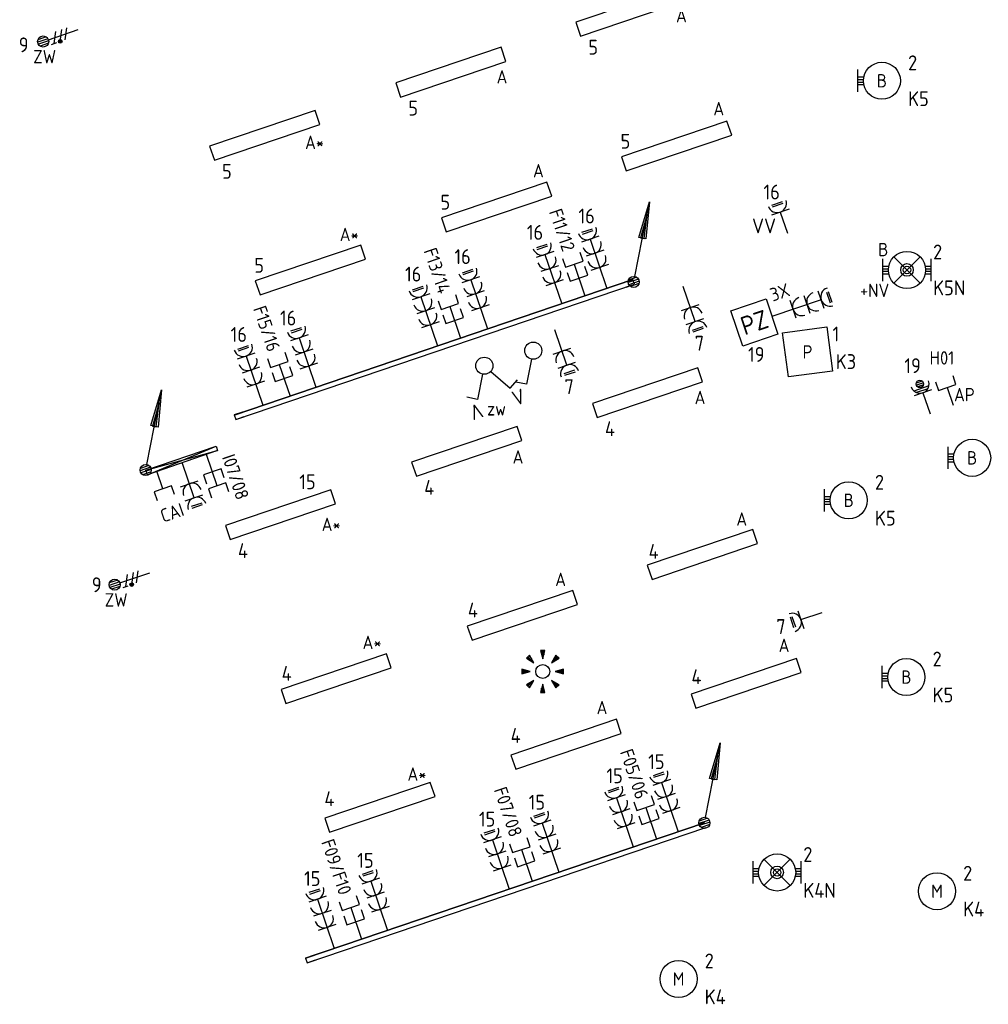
# Model space of a CAD drawing. Header units: millimetres. Extents: x -30977 to 210218, y -180497 to 109503.
# Tile 25 of 31: x 42450 to 55504, y 27481 to 40746. Entities that reach past the tile are written whole.
import ezdxf
from ezdxf.enums import TextEntityAlignment as Align

# ---------------------------------------------------------------- set-up
doc = ezdxf.new("R2010")
doc.units = ezdxf.units.MM
doc.header["$LTSCALE"] = 100
doc.header["$PDMODE"] = 1
for name, color, linetype in [('EB61306-_ATTRIB', 2, 'Continuous'), ('EB62204-_ATTRIB', 2, 'Continuous'), ('EB63101-_ATTRIB', 2, 'Continuous'), ('EB63102-_ATTRIB', 2, 'Continuous'), ('EB63103-_ATTRIB', 2, 'Continuous'), ('EB6441--_ATTRIB', 2, 'Continuous'), ('EB6452--_ATTRIB', 2, 'Continuous'), ('EL6110--_CEN-NOODSTR', 3, 'Continuous'), ('EL61303-_WANDGOOT', 3, 'Continuous'), ('EL61306-_ZUIL', 3, 'Continuous'), ('EL62204-_KRACHT-ASP230', 3, 'Continuous'), ('EL63101-_LICHT-ARM', 3, 'Continuous'), ('EL63102-_LICHT-SCH', 3, 'Continuous'), ('EL63103-_LICHT-WCD230V', 3, 'Continuous'), ('EL63106-_LICHT-WCDPLAF', 3, 'Continuous'), ('EL63501-_NOODVRL-ARM', 3, 'Continuous'), ('EL6441--_DATACOM', 3, 'Continuous'), ('EL6452--_CAI', 3, 'Continuous')]:
    doc.layers.add(name, color=color, linetype=linetype)
doc.styles.add('2_0', font='iso', dxfattribs={"height": 200})
doc.styles.add('ISO', font='iso.shx', dxfattribs={"height": 220})
doc.styles.add('NORATT', font='iso.shx')
doc.styles.add('NORDIM', font='isocp.shx')
doc.styles.get("Standard").update_dxf_attribs({"font": 'arial.ttf'})

# ---------------------------------------------------------------- blocks, each defined once
blk = doc.blocks.new('ES3G00')
at = {"color": 0}
blk.add_circle((0, 0), 2.5, dxfattribs=at)
at = {"style": 'NORATT', "flags": 9}
blk.add_attdef('GELIJK', text='', height=1.8, dxfattribs=at).set_placement((3.5, 5), align=Align.MIDDLE_CENTER)
at = {"color": 0, "style": 'NORATT'}
for tag, flags, p in [('SCHAK', 8, (3.5, 2.75)), ('A_CODE', 8, (0, 0)), ('GROEP', 8, (-3.5, -2.75)), ('KAST', 9, (3.5, -2.75))]:
    blk.add_attdef(tag, text='', height=1.8, dxfattribs=dict(at, flags=flags)).set_placement(p, align=Align.MIDDLE)
blk = doc.blocks.new('ES652141')
for p, q in [((-0.2, 3.75), (-0.2, 3)), ((0, 3.75), (0, 2.25)), ((0.2, 3.75), (0.2, 3)), ((-2.79, 2.51), (-2.26, 1.98)), ((-2.65, 2.65), (-1.59, 1.59)), ((-2.51, 2.79), (-1.98, 2.26)), ((2.65, 2.65), (1.59, 1.59)), ((2.51, 2.79), (1.98, 2.26)), ((2.79, 2.51), (2.26, 1.98)), ((-3.75, 0.2), (-3, 0.2)), ((-3.75, 0), (-2.25, 0)), ((3.75, 0), (2.25, 0)), ((3.75, 0.2), (3, 0.2)), ((-3.75, -0.2), (-3, -0.2)), ((-2.65, -2.65), (-1.59, -1.59)), ((2.65, -2.65), (1.59, -1.59)), ((3.75, -0.2), (3, -0.2)), ((-2.79, -2.51), (-2.26, -1.98)), ((-2.51, -2.79), (-1.98, -2.26)), ((-0.2, -3.75), (-0.2, -3)), ((0, -3.75), (0, -2.25)), ((0.2, -3.75), (0.2, -3)), ((2.51, -2.79), (1.98, -2.26)), ((2.79, -2.51), (2.26, -1.98))]:
    blk.add_line(p, q)
for points in [[(0, 2.25), (0.4, 3.75), (-0.4, 3.75)], [(-1.59, 1.59), (-2.37, 2.93), (-2.93, 2.37)], [(1.59, 1.59), (2.93, 2.37), (2.37, 2.93)], [(-2.25, 0), (-3.75, 0.4), (-3.75, -0.4)], [(2.25, 0), (3.75, -0.4), (3.75, 0.4)], [(-1.59, -1.59), (-2.93, -2.37), (-2.37, -2.93)], [(1.59, -1.59), (2.37, -2.93), (2.93, -2.37)], [(0, -2.25), (-0.4, -3.75), (0.4, -3.75)]]:
    blk.add_lwpolyline(points, close=True)
blk.add_circle((0, 0), 1.25)
at = {"style": 'NORATT'}
blk.add_attdef('NUMMER', text='', height=1.8, dxfattribs=at).set_placement((0, 5), align=Align.MIDDLE)
for tag, flags, p in [('PANEEL', 9, (0, 3)), ('CODE', 9, (1, 3.5)), ('GRP', 8, (0, -5)), ('RUIMTE', 9, (0, -7.5))]:
    blk.add_attdef(tag, text='', height=1.8, dxfattribs=dict(at, flags=flags)).set_placement(p, align=Align.MIDDLE_LEFT)
at = {"style": 'NORATT', "flags": 8}
blk.add_attdef('M_CODE', text='', height=1.8, dxfattribs=at).set_placement((0, 0), align=Align.MIDDLE_CENTER)
blk = doc.blocks.new('EJ3P31')
at = {"color": 0}
blk.add_lwpolyline([(-7.5, -1), (-7.5, 1), (7.5, 1), (7.5, -1)], close=True, dxfattribs=at)
at = {"style": 'NORATT', "flags": 9}
blk.add_attdef('GELIJK', text='', height=1.8, dxfattribs=at).set_placement((3.5, 5), align=Align.MIDDLE_CENTER)
at = {"color": 0, "style": 'NORATT'}
for tag, flags, p in [('A_CODE', 8, (-3.5, 2.75)), ('SCHAK', 8, (3.5, 2.75)), ('GROEP', 8, (-3.5, -2.75)), ('KAST', 9, (3.5, -2.75))]:
    blk.add_attdef(tag, text='', height=1.8, dxfattribs=dict(at, flags=flags)).set_placement(p, align=Align.MIDDLE)
blk = doc.blocks.new('EH100000')
at = {"linetype": 'ByBlock'}
for p, q in [((1, 0.5), (0, 0.5)), ((1, 0.5, 1), (0, 0.5, 1)), ((0, -0.5, 1), (1, -0.5, 1)), ((1, -0.5), (0, -0.5))]:
    blk.add_line(p, q, dxfattribs=at)
at = {"linetype": 'ByBlock', "invisible_edges": 15}
for points in [[(1, -0.5), (0, -0.5), (0, 0.5), (1, 0.5)], [(0, 0.5), (1, 0.5), (1, 0.5, 1), (0, 0.5, 1)], [(0, -0.5, 1), (1, -0.5, 1), (1, -0.5), (0, -0.5)]]:
    blk.add_3dface(points, dxfattribs=at)
at = {"linetype": 'ByBlock', "style": '2_0', "flags": 8}
blk.add_attdef('FUNCTIE', text='', height=0.5, dxfattribs=at).set_placement((0.5, 0), align=Align.MIDDLE)
at = {"linetype": 'ByBlock', "flags": 9}
blk.add_attdef('SCHOT', text='', height=0.5, dxfattribs=at).set_placement((0.5, 0), align=Align.MIDDLE)
blk = doc.blocks.new('ES111352')
at = {"color": 0}
blk.add_line((0, 1.5), (0, -3), dxfattribs=at)
for points in [[(-1.25, 2.75), (-1.25, 1.5), (1.25, 1.5), (1.25, 2.75)], [(-1.25, 0.75), (-1.25, -0.5), (1.25, -0.5), (1.25, 0.75)]]:
    blk.add_lwpolyline(points, dxfattribs=at)
at = {"color": 0, "style": 'NORATT', "flags": 8}
blk.add_attdef('NUMMER1', text='', height=1.8, rotation=90, dxfattribs=at).set_placement((-1.5, 4.5), align=Align.MIDDLE_LEFT)
at = {"style": 'NORATT', "flags": 8}
blk.add_attdef('NUMMER', text='', height=1.8, rotation=90, dxfattribs=at).set_placement((1.5, 4.5), align=Align.MIDDLE_LEFT)
at = {"style": 'NORATT'}
for tag, flags, p in [('CODE', 9, (1, 3.5)), ('PANEEL', 9, (0, 3)), ('GRP', 8, (0, -5)), ('RUIMTE', 9, (0, -7.5))]:
    blk.add_attdef(tag, text='', height=1.8, dxfattribs=dict(at, flags=flags)).set_placement(p, align=Align.MIDDLE_LEFT)
at = {"style": 'NORATT', "flags": 8}
blk.add_attdef('M_CODE', text='', height=1.8, dxfattribs=at).set_placement((0, 0), align=Align.MIDDLE_CENTER)
blk = doc.blocks.new('WGE')
blk.add_lwpolyline([(-1, -0.5), (0, -0.5), (0, 0.5), (-1, 0.5)])
at = {"style": '2_0', "flags": 9}
for tag in ['HULPSTUK', 'SCHOT']:
    blk.add_attdef(tag, text='', height=0.5, dxfattribs=at).set_placement((0, 0), align=Align.MIDDLE)
blk = doc.blocks.new('ES3W2L')
for p, q in [((-0.75, 3.25), (0.75, 3.25)), ((-0.75, 3), (0.75, 3)), ((1.25, 2), (-1.25, 2)), ((0, 2), (0, -3)), ((1.25, 0), (-1.25, 0))]:
    blk.add_line(p, q)
for centre in [(0, 3.25), (0, 1.25)]:
    blk.add_arc(centre, 1.25, 180, 0)
at = {"style": 'NORATT'}
for tag, flags, p in [('VERMOGEN', 9, (-2.5, 5)), ('GROEP', 8, (0, 5)), ('SCHAK', 8, (2.5, 5)), ('GELIJKI', 9, (5, 5)), ('GELIJK', 9, (5, 5)), ('TAL', 8, (2.5, 5)), ('KAST', 9, (7, 5))]:
    blk.add_attdef(tag, text='', height=1.8, rotation=90, dxfattribs=dict(at, flags=flags)).set_placement(p, align=Align.MIDDLE_CENTER)
at = {"style": 'NORATT', "flags": 8}
blk.add_attdef('DOEL', text='', height=1.8, rotation=90, dxfattribs=at).set_placement((-2.5, 5), align=Align.MIDDLE_LEFT)
at = {"style": 'NORATT'}
for tag, height, flags, p in [('GROEPI', 1.8, 9, (0, 9.5)), ('CODE', 3.5, 8, (0, 4.5)), ('M_CODE', 1.8, 9, (0, 0)), ('VERMOGENI', 1.8, 9, (0, -9.5)), ('DOELI', 1.8, 9, (0, -11.5))]:
    blk.add_attdef(tag, text='', height=height, dxfattribs=dict(at, flags=flags)).set_placement(p, align=Align.MIDDLE_CENTER)
blk = doc.blocks.new('ES111309')
at = {"color": 0}
blk.add_line((0, -0.5), (0, -3), dxfattribs=at)
blk.add_lwpolyline([(-1.25, 0.75), (-1.25, -0.5), (1.25, -0.5), (1.25, 0.75)], dxfattribs=at)
at = {"color": 0, "style": 'NORATT', "flags": 8}
for tag, p in [('NUMMER', (0, 6)), ('CODE', (0, 3))]:
    blk.add_attdef(tag, text='', height=1.8, dxfattribs=at).set_placement(p, align=Align.MIDDLE)
at = {"style": 'NORATT'}
for tag, flags, p in [('PANEEL', 9, (0, 3)), ('GRP', 8, (0, -5)), ('RUIMTE', 9, (0, -7.5))]:
    blk.add_attdef(tag, text='', height=1.8, dxfattribs=dict(at, flags=flags)).set_placement(p, align=Align.MIDDLE_LEFT)
at = {"style": 'NORATT', "flags": 8}
blk.add_attdef('M_CODE', text='', height=1.8, dxfattribs=at).set_placement((0, 0), align=Align.MIDDLE_CENTER)
blk = doc.blocks.new('ES3S1')
blk.add_lwpolyline([(0.58, 1), (2.31, 4), (3.61, 3.25)])
blk.add_circle((0, 0), 1.15)
at = {"style": 'NORATT'}
for tag, flags, p in [('SCHAK', 8, (3, 5.5)), ('KAST', 9, (-3, 0.5)), ('M_CODE', 9, (0, 0)), ('DOEL', 9, (-3, -2)), ('GROEP', 9, (-3, -4.5))]:
    blk.add_attdef(tag, text='', height=1.8, dxfattribs=dict(at, flags=flags)).set_placement(p, align=Align.MIDDLE_CENTER)
blk = doc.blocks.new('ES3G10')
for p, q in [((-3.25, -1.5), (-3.25, 1.5)), ((-3.25, 0.52), (-2.44, 0.52)), ((-3.25, 0.17), (-2.49, 0.17)), ((-3.25, -0.17), (-2.49, -0.17)), ((-3.25, -0.52), (-2.44, -0.52))]:
    blk.add_line(p, q)
blk.add_circle((0, 0), 2.5)
at = {"style": 'NORATT', "flags": 9}
blk.add_attdef('GELIJK', text='', height=1.8, dxfattribs=at).set_placement((3.5, 5), align=Align.MIDDLE_CENTER)
at = {"color": 6, "style": 'NORATT'}
for tag, flags, p in [('SCHAK', 8, (3.5, 2.75)), ('A_CODE', 8, (0, 0)), ('GROEP', 8, (-3.5, -2.75)), ('KAST', 9, (3.5, -2.75))]:
    blk.add_attdef(tag, text='', height=1.8, dxfattribs=dict(at, flags=flags)).set_placement(p, align=Align.MIDDLE)
blk = doc.blocks.new('ES3W1L')
for p, q in [((1.25, 0), (-1.25, 0)), ((-0.75, 1.25), (0.75, 1.25)), ((-0.75, 1), (0.75, 1)), ((0, 0), (0, -3))]:
    blk.add_line(p, q)
blk.add_arc((0, 1.25), 1.25, 180, 0)
at = {"style": 'NORATT'}
for tag, flags, p in [('VERMOGEN', 9, (-2.5, 3)), ('GROEP', 8, (0, 3)), ('SCHAK', 8, (2.5, 3)), ('GELIJK', 9, (5, 3)), ('KAST', 9, (7, 3)), ('TAL', 8, (2.5, 3))]:
    blk.add_attdef(tag, text='', height=1.8, rotation=90, dxfattribs=dict(at, flags=flags)).set_placement(p, align=Align.MIDDLE_CENTER)
at = {"style": 'NORATT', "flags": 8}
blk.add_attdef('DOEL', text='', height=1.8, rotation=90, dxfattribs=at).set_placement((-2.5, 3), align=Align.MIDDLE_LEFT)
at = {"style": 'NORATT', "flags": 9}
blk.add_attdef('M_CODE', text='', height=1.8, dxfattribs=at).set_placement((0, 0), align=Align.MIDDLE_CENTER)
blk = doc.blocks.new('ES1Z0001')
at = {"color": 0}
blk.add_lwpolyline([(-2.5, -2.5), (2.5, -2.5), (2.5, 2.5), (-2.5, 2.5)], close=True, dxfattribs=at)
at = {"color": 0, "style": 'NORATT'}
for tag, flags, p in [('SCHAKW', 8, (3.5, 10)), ('GROEPW', 8, (3.5, 7.5)), ('DOELW', 9, (3.5, 5)), ('VERMOGENW', 9, (3.5, 2.5)), ('SCHAKX', 8, (3.5, 0)), ('GROEPX', 8, (3.5, -2.5)), ('DOELX', 9, (3.5, -5)), ('VERMOGENX', 9, (3.5, -7.5))]:
    blk.add_attdef(tag, text='', height=1.8, dxfattribs=dict(at, flags=flags)).set_placement(p, align=Align.MIDDLE_LEFT)
at = {"color": 0, "style": 'NORATT', "flags": 9}
for tag, p in [('TALW', (0, 4)), ('TALX', (0, -4))]:
    blk.add_attdef(tag, text='', height=1.8, dxfattribs=at).set_placement(p, align=Align.MIDDLE_CENTER)
at = {"color": 0, "style": 'NORATT'}
for tag, height, flags, p in [('CODE', 2.5, 8, (0, 0)), ('KAST', 1.8, 9, (0, -6))]:
    blk.add_attdef(tag, text='', height=height, dxfattribs=dict(at, flags=flags)).set_placement(p, align=Align.MIDDLE)
at = {"style": 'NORATT', "flags": 8}
blk.add_attdef('M_CODE', text='', height=1.8, dxfattribs=at).set_placement((0, 0), align=Align.MIDDLE_CENTER)
blk = doc.blocks.new('ES3W1Q')
at = {"color": 0}
for p, q in [((0.43, 1.5), (-0.43, 1.5)), ((1.25, 0), (-1.25, 0)), ((1.07, 0.6), (-1.07, 0.6)), ((0.81, 0.3), (-0.81, 0.3)), ((0.5, 1.25), (-0.5, 1.25)), ((0.43, 1), (-0.43, 1)), ((0, 0), (0, -3))]:
    blk.add_line(p, q, dxfattribs=at)
blk.add_circle((0, 1.25), 0.5, dxfattribs=at)
blk.add_arc((0, 1.25), 1.25, 180, 0, dxfattribs=at)
at = {"color": 0, "style": 'NORATT'}
for tag, flags, p in [('VERMOGEN', 9, (-2.5, 2.5)), ('GROEP', 8, (0, 3.5)), ('KAST', 9, (2.5, 2.5)), ('SCHAK', 8, (-1.5, -1.5)), ('TAL', 8, (1.6, -1.65))]:
    blk.add_attdef(tag, text='', height=1.8, rotation=90, dxfattribs=dict(at, flags=flags)).set_placement(p, align=Align.MIDDLE)
at = {"style": 'NORATT', "width": 0.7, "flags": 8}
blk.add_attdef('DOEL', text='', height=1.8, rotation=90, dxfattribs=at).set_placement((-2.5, 3.5), align=Align.MIDDLE_LEFT)
at = {"style": 'NORATT', "flags": 9}
blk.add_attdef('GELIJK', text='', height=1.8, rotation=90, dxfattribs=at).set_placement((5, 3.5), align=Align.MIDDLE_CENTER)
blk.add_attdef('M_CODE', text='', height=1.8, dxfattribs=at).set_placement((0, 0), align=Align.MIDDLE_CENTER)
blk = doc.blocks.new('ES111351')
blk.add_line((0, -0.5), (0, -3))
blk.add_lwpolyline([(-1.25, 0.75), (-1.25, -0.5), (1.25, -0.5), (1.25, 0.75)])
at = {"style": 'NORATT', "flags": 8}
blk.add_attdef('NUMMER', text='', height=1.8, rotation=90, dxfattribs=at).set_placement((0, 2.5), align=Align.MIDDLE_LEFT)
at = {"style": 'NORATT'}
for tag, flags, p in [('CODE', 9, (1, 3.5)), ('PANEEL', 9, (0, 3)), ('GRP', 8, (0, -5)), ('RUIMTE', 9, (0, -7.5))]:
    blk.add_attdef(tag, text='', height=1.8, dxfattribs=dict(at, flags=flags)).set_placement(p, align=Align.MIDDLE_LEFT)
at = {"style": 'NORATT', "flags": 8}
blk.add_attdef('M_CODE', text='', height=1.8, dxfattribs=at).set_placement((0, 0), align=Align.MIDDLE_CENTER)
blk = doc.blocks.new('EJ3T01')
at = {"color": 0}
for p, q in [((-3.25, -1.5), (-3.25, 1.5)), ((-1.77, 1.77), (1.77, -1.77)), ((1.77, 1.77), (-1.77, -1.77)), ((3.25, -1.5), (3.25, 1.5)), ((-3.25, 0.52), (-2.44, 0.52)), ((-3.25, 0.17), (-2.49, 0.17)), ((2.44, 0.52), (3.25, 0.52)), ((2.49, 0.17), (3.25, 0.17)), ((-3.25, -0.17), (-2.49, -0.17)), ((-3.25, -0.52), (-2.44, -0.52)), ((2.44, -0.52), (3.25, -0.52)), ((2.49, -0.17), (3.25, -0.17))]:
    blk.add_line(p, q, dxfattribs=at)
blk.add_lwpolyline([(1.77, -1.77), (1.75, -1.75)], dxfattribs=at)
for radius in [2.5, 0.85, 0.5]:
    blk.add_circle((0, 0), radius, dxfattribs=at)
at = {"style": 'NORATT', "flags": 9}
blk.add_attdef('GELIJK', text='', height=1.8, dxfattribs=at).set_placement((3.5, 5), align=Align.MIDDLE_CENTER)
at = {"color": 0, "style": 'NORATT'}
for tag, flags, p in [('A_CODE', 8, (-3.5, 2.75)), ('SCHAK', 8, (3.5, 2.75)), ('GROEP', 8, (-3.5, -2.75)), ('KAST', 9, (3.5, -2.75))]:
    blk.add_attdef(tag, text='', height=1.8, dxfattribs=dict(at, flags=flags)).set_placement(p, align=Align.MIDDLE)
blk = doc.blocks.new('ES3W3L')
at = {"color": 0}
for p, q in [((1.25, 4), (-1.25, 4)), ((0, 4), (0, -3)), ((1.25, 2), (-1.25, 2)), ((1.25, 0), (-1.25, 0))]:
    blk.add_line(p, q, dxfattribs=at)
at = {"color": 2}
for p, q in [((-0.75, 5.25), (0.75, 5.25)), ((-0.75, 5), (0.75, 5))]:
    blk.add_line(p, q, dxfattribs=at)
at = {"color": 0}
for centre in [(0, 5.25), (0, 3.25), (0, 1.25)]:
    blk.add_arc(centre, 1.25, 180, 0, dxfattribs=at)
at = {"style": 'NORATT'}
for tag, flags, p in [('VERMOGEN', 9, (-2.5, 7)), ('GROEP', 8, (0, 7)), ('SCHAK', 8, (2.5, 7)), ('GELIJK', 9, (5, 7)), ('KAST', 9, (7, 7)), ('TAL', 8, (2.5, 7))]:
    blk.add_attdef(tag, text='', height=1.8, rotation=90, dxfattribs=dict(at, flags=flags)).set_placement(p, align=Align.MIDDLE_CENTER)
at = {"style": 'NORATT', "flags": 8}
blk.add_attdef('DOEL', text='', height=1.8, rotation=90, dxfattribs=at).set_placement((-2.5, 7), align=Align.MIDDLE_LEFT)
at = {"style": 'NORATT', "flags": 9}
blk.add_attdef('M_CODE', text='', height=1.8, dxfattribs=at).set_placement((0, 0), align=Align.MIDDLE_CENTER)
blk = doc.blocks.new('ES111201')
at = {"color": 0}
for p, q in [((0.38, 0.65), (5.5, 9.53)), ((0.73, 0.15), (-0.73, 0.15)), ((0.6, 0.45), (-0.6, 0.45)), ((0.73, -0.15), (-0.73, -0.15)), ((0.6, -0.45), (-0.6, -0.45))]:
    blk.add_line(p, q, dxfattribs=at)
for points in [[(2.57, 5.45), (5.5, 9.53), (3.43, 4.95)], [(3.22, 5.07), (4.63, 8.01), (2.78, 5.32)]]:
    blk.add_lwpolyline(points, close=True, dxfattribs=at)
blk.add_circle((0, 0), 0.75, dxfattribs=at)
at = {"style": 'NORATT', "flags": 9}
for tag in ['GELIJKI', 'TAL']:
    blk.add_attdef(tag, text='', height=1.8, rotation=90, dxfattribs=at).set_placement((5, 11.28), align=Align.MIDDLE_CENTER)
at = {"style": 'NORATT'}
for tag, height, flags, p in [('GROEPI', 1.8, 9, (0, 9.5)), ('GROEP', 1.8, 8, (0, 7.5)), ('CODE', 3.5, 8, (0, 4.5)), ('M_CODE', 1.8, 8, (0, 0)), ('KAST', 1.8, 9, (0, -3.5)), ('VERMOGEN', 1.8, 9, (0, -5.5)), ('DOEL', 1.8, 9, (0, -7.5)), ('VERMOGENI', 1.8, 9, (0, -9.5)), ('DOELI', 1.8, 9, (0, -11.5))]:
    blk.add_attdef(tag, text='', height=height, dxfattribs=dict(at, flags=flags)).set_placement(p, align=Align.MIDDLE_CENTER)
blk = doc.blocks.new('ES3X5')
at = {"color": 0}
for p, q in [((-0.15, 1.27), (-0.15, 2.73)), ((0.15, 1.27), (0.15, 2.73)), ((-0.45, 1.4), (-0.45, 2.6)), ((0.45, 1.4), (0.45, 2.6)), ((0, 1.25), (0, -3))]:
    blk.add_line(p, q, dxfattribs=at)
at = {"color": 1}
for p, q in [((-0.88, -0.38), (-0.88, 0.01)), ((-0.78, -0.42), (-0.78, 0.06)), ((-0.73, 1.04), (-0.73, 0.3)), ((-0.73, 0.67), (0.73, -0.07)), ((-0.69, -0.42), (-0.69, 0.06)), ((-0.59, -0.38), (-0.59, 0.01)), ((-0.73, -0.18), (0.73, -0.92)), ((-0.73, -0.88), (0.73, -1.62))]:
    blk.add_line(p, q, dxfattribs=at)
at = {"color": 0}
blk.add_circle((0, 2), 0.75, dxfattribs=at)
at = {"color": 1}
blk.add_circle((-0.73, -0.18), 0.245, dxfattribs=at)
at = {"style": 'NORATT'}
for tag, flags, p in [('VERMOGEN', 9, (-2.5, 4.5)), ('GROEP', 8, (0, 4.5)), ('SCHAK', 8, (2.5, 4.5)), ('KAST', 9, (7, 4.5)), ('DOEL', 8, (-2.5, 1))]:
    blk.add_attdef(tag, text='', height=1.8, rotation=90, dxfattribs=dict(at, flags=flags)).set_placement(p, align=Align.MIDDLE_LEFT)
for tag, flags, p in [('GELIJK', 9, (5, 4.5)), ('TAL', 8, (2.5, 4.5))]:
    blk.add_attdef(tag, text='', height=1.8, rotation=90, dxfattribs=dict(at, flags=flags)).set_placement(p, align=Align.MIDDLE_CENTER)
at = {"style": 'NORATT', "flags": 9}
blk.add_attdef('M_CODE', text='', height=1.8, dxfattribs=at).set_placement((0, 0), align=Align.MIDDLE_CENTER)
blk = doc.blocks.new('ES3SZ')
at = {"color": 0}
for points in [[(-0.58, 1), (-2.31, 4), (-3.61, 3.25)], [(0.58, 1), (2.31, 4), (3.61, 3.25)]]:
    blk.add_lwpolyline(points, dxfattribs=at)
blk.add_circle((0, 0), 1.15, dxfattribs=at)
blk.add_point((0, 0), dxfattribs=at)
blk.add_point((0, 0), dxfattribs=at)
at = {"color": 2, "style": 'ISO'}
blk.add_text('V', height=2, rotation=180, dxfattribs=at).set_placement((-3, 5.5), align=Align.MIDDLE_CENTER)
blk.add_text('V', height=2, dxfattribs=at).set_placement((3, 5.5), align=Align.MIDDLE_CENTER)
at = {"style": 'NORATT'}
for tag, flags, p in [('SCHAK', 8, (3, 5.5)), ('KAST', 9, (-3, 0.5)), ('M_CODE', 8, (0, 0)), ('DOEL', 9, (-3, -2)), ('GROEP', 9, (-3, -4.5))]:
    blk.add_attdef(tag, text='', height=1.8, dxfattribs=dict(at, flags=flags)).set_placement(p, align=Align.MIDDLE_CENTER)
for tag, flags, p in [('CODE', 9, (1, 3.5)), ('PANEEL', 9, (0, 3)), ('GRP', 8, (0, -5)), ('RUIMTE', 9, (0, -7.5))]:
    blk.add_attdef(tag, text='', height=1.8, dxfattribs=dict(at, flags=flags)).set_placement(p, align=Align.MIDDLE_LEFT)
blk = doc.blocks.new('EJ3P13')
at = {"color": 0}
blk.add_lwpolyline([(-3, -3), (-3, 3), (3, 3), (3, -3)], close=True, dxfattribs=at)
at = {"style": 'NORATT', "flags": 9}
blk.add_attdef('GELIJK', text='', height=1.8, dxfattribs=at).set_placement((3.5, 5), align=Align.MIDDLE_CENTER)
at = {"color": 0, "style": 'NORATT'}
for tag, flags, p in [('SCHAK', 8, (3.5, 4.75)), ('A_CODE', 8, (0, 0)), ('GROEP', 8, (-3.5, -4.75)), ('KAST', 9, (3.5, -4.75))]:
    blk.add_attdef(tag, text='', height=1.8, dxfattribs=dict(at, flags=flags)).set_placement(p, align=Align.MIDDLE)

msp = doc.modelspace()

# ---------------------------------------------------------------- linework, layer by layer
at = {"layer": 'EL61303-_WANDGOOT'}
for p, q in [((44149, 34678, -15750), (45097, 35002, -4347)), ((44149, 34678, -15750), (45118, 34940, -4347)), ((44171, 34616, -15750), (45097, 35002, -4347)), ((45118, 34940, -4347), (44171, 34616, -15750)), ((45097, 35002, -4347), (45118, 34940, -4347)), ((44171, 34616, -15750), (44149, 34678, -15750))]:
    msp.add_line(p, q, dxfattribs=at)

# ---------------------------------------------------------------- block references
at = {"layer": 'EL6110--_CEN-NOODSTR', "xscale": 100, "yscale": 100, "zscale": 100, "rotation": 198.7501356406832}
msp.add_blockref('ES3W2L', (51488, 36868, -16800), dxfattribs=at)
at = {"layer": 'EL61303-_WANDGOOT'}
for name, p, xscale, yscale, zscale, rotation in [('ES111201', (50725, 37213), 100, 100, 100, 18.75000000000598), ('EH100000', (50725, 37213), 5675.000000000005, 65.00000000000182, 120, 198.7458231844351), ('WGE', (50725, 37213), 120, 65.00000000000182, 120, 18.74582318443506), ('ES111201', (44149, 34678, -15750), 100, 100, 100, 18.7499999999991), ('WGE', (45351, 35390), 120.0000000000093, 65.00000000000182, 120.0000000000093, 198.7458231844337), ('ES111201', (51678, 29925), 100, 100, 100, 18.7499999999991), ('EH100000', (51688, 29895), 5674.999999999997, 65.00000000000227, 120, 198.7458231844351), ('WGE', (46314, 28071), 120.0000000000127, 65.00000000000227, 120.0000000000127, 198.7458231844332)]:
    msp.add_blockref(name, p, dxfattribs=dict(at, xscale=xscale, yscale=yscale, zscale=zscale, rotation=rotation))
at = {"layer": 'EL61306-_ZUIL'}
ref = msp.add_blockref('ES1Z0001', (52352, 36666), dxfattribs=dict(at, xscale=-99.99999999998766, yscale=100, zscale=100, rotation=18.70000000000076))
ref.add_attrib('CODE', 'PZ', dxfattribs={"layer": 'EB61306-_ATTRIB', "color": 2, "height": 250, "rotation": 18.7, "style": 'NORATT', "flags": 8}).set_placement((52352, 36666), align=Align.MIDDLE)
at = {"layer": 'EL62204-_KRACHT-ASP230'}
ref = msp.add_blockref('ES3X5', (42956, 40516, -16800), dxfattribs=dict(at, xscale=100, yscale=100, zscale=100, rotation=108.7499999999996))
ref.add_attrib('DOEL', 'ZW', dxfattribs={"layer": 'EB62204-_ATTRIB', "color": 1, "height": 180, "style": 'NORATT', "flags": 8}).set_placement((42941, 40247, -16800), align=Align.MIDDLE_RIGHT)
ref = msp.add_blockref('ES3X5', (43919, 33198, -16800), dxfattribs=dict(at, xscale=100, yscale=100, zscale=100, rotation=108.7500000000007))
ref.add_attrib('DOEL', 'ZW', dxfattribs={"layer": 'EB62204-_ATTRIB', "color": 1, "height": 180, "style": 'NORATT', "flags": 8}).set_placement((43905, 32929, -16800), align=Align.MIDDLE_RIGHT)
at = {"layer": 'EL63101-_LICHT-ARM'}
ref = msp.add_blockref('EJ3P31', (50687, 40860, 780), dxfattribs=dict(at, xscale=-99.99999999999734, yscale=100.0000000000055, zscale=100, rotation=198.6958231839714))
ref.add_attrib('A_CODE', 'A', dxfattribs={"layer": 'EB63101-_ATTRIB', "color": 1, "height": 180, "style": 'NORATT', "flags": 8}).set_placement((51368, 40801, 780), align=Align.MIDDLE)
ref = msp.add_blockref('EJ3P31', (48261, 40039, 780), dxfattribs=dict(at, xscale=-99.99999999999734, yscale=100.0000000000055, zscale=100, rotation=198.6958231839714))
ref.add_attrib('A_CODE', 'A', dxfattribs={"layer": 'EB63101-_ATTRIB', "color": 1, "height": 180, "style": 'NORATT', "flags": 8}).set_placement((48950, 39976, 780), align=Align.MIDDLE)
ref = msp.add_blockref('ES3G10', (54070, 39923, -14802), dxfattribs=dict(at, xscale=100, yscale=100, zscale=100))
ref.add_attrib('A_CODE', 'B', dxfattribs={"layer": 'EB63101-_ATTRIB', "color": 1, "height": 180, "style": 'NORATT', "flags": 8}).set_placement((54070, 39923, -14802), align=Align.MIDDLE)
ref = msp.add_blockref('EJ3P31', (51304, 39045, -16800), dxfattribs=dict(at, xscale=-99.99999999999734, yscale=100.0000000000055, zscale=100, rotation=198.6958231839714))
ref.add_attrib('A_CODE', 'A', dxfattribs={"layer": 'EB63101-_ATTRIB', "color": 1, "height": 180, "style": 'NORATT', "flags": 8}).set_placement((51871, 39548, -16800), align=Align.MIDDLE)
ref = msp.add_blockref('EJ3P31', (45752, 39187, 780), dxfattribs=dict(at, xscale=-99.99999999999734, yscale=100.0000000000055, zscale=100, rotation=198.6958231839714))
ref.add_attrib('A_CODE', 'A*', dxfattribs={"layer": 'EB63101-_ATTRIB', "color": 1, "height": 180, "style": 'NORATT', "flags": 8}).set_placement((46424, 39093, 780), align=Align.MIDDLE)
ref = msp.add_blockref('EJ3P31', (48878, 38224, -16800), dxfattribs=dict(at, xscale=-99.99999999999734, yscale=100.0000000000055, zscale=100, rotation=198.6958231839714))
ref.add_attrib('A_CODE', 'A', dxfattribs={"layer": 'EB63101-_ATTRIB', "color": 1, "height": 180, "style": 'NORATT', "flags": 8}).set_placement((49441, 38711, -16800), align=Align.MIDDLE)
ref = msp.add_blockref('EJ3P31', (46368, 37372, -16800), dxfattribs=dict(at, xscale=-99.99999999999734, yscale=100.0000000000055, zscale=100, rotation=198.6958231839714))
ref.add_attrib('A_CODE', 'A*', dxfattribs={"layer": 'EB63101-_ATTRIB', "color": 1, "height": 180, "style": 'NORATT', "flags": 8}).set_placement((46891, 37852, -16800), align=Align.MIDDLE)
ref = msp.add_blockref('EJ3P13', (53068, 36270), dxfattribs=dict(at, xscale=100.0000000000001, yscale=100.0000000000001, zscale=100.0000000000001, rotation=7.499999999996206))
ref.add_attrib('A_CODE', 'P', dxfattribs={"layer": 'EB63101-_ATTRIB', "color": 1, "height": 180, "style": 'NORATT', "flags": 8}).set_placement((53068, 36270), align=Align.MIDDLE)
ref = msp.add_blockref('EJ3P31', (50911, 35721, 780), dxfattribs=dict(at, xscale=-99.99999999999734, yscale=100.0000000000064, zscale=100, rotation=198.6958231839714))
ref.add_attrib('A_CODE', 'A', dxfattribs={"layer": 'EB63101-_ATTRIB', "color": 1, "height": 180, "style": 'NORATT', "flags": 8}).set_placement((51619, 35656, 780), align=Align.MIDDLE)
ref = msp.add_blockref('EJ3P31', (48475, 34930, 780), dxfattribs=dict(at, xscale=-99.99999999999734, yscale=100.0000000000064, zscale=100, rotation=198.6958231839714))
ref.add_attrib('A_CODE', 'A', dxfattribs={"layer": 'EB63101-_ATTRIB', "color": 1, "height": 180, "style": 'NORATT', "flags": 8}).set_placement((49166, 34855, 780), align=Align.MIDDLE)
ref = msp.add_blockref('ES3G10', (55286, 34843, -5592), dxfattribs=dict(at, xscale=100, yscale=100, zscale=100))
ref.add_attrib('A_CODE', 'B', dxfattribs={"layer": 'EB63101-_ATTRIB', "color": 1, "height": 180, "style": 'NORATT', "flags": 8}).set_placement((55286, 34843, -5592), align=Align.MIDDLE)
ref = msp.add_blockref('ES3G10', (53623, 34271, -14400), dxfattribs=dict(at, xscale=100, yscale=100, zscale=100))
ref.add_attrib('A_CODE', 'B', dxfattribs={"layer": 'EB63101-_ATTRIB', "color": 1, "height": 180, "style": 'NORATT', "flags": 8}).set_placement((53623, 34271, -14400), align=Align.MIDDLE)
ref = msp.add_blockref('EJ3P31', (45965, 34078, 780), dxfattribs=dict(at, xscale=-99.99999999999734, yscale=100.0000000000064, zscale=100, rotation=198.6958231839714))
ref.add_attrib('A_CODE', 'A*', dxfattribs={"layer": 'EB63101-_ATTRIB', "color": 1, "height": 180, "style": 'NORATT', "flags": 8}).set_placement((46648, 33946, 780), align=Align.MIDDLE)
ref = msp.add_blockref('EJ3P31', (51651, 33541, 780), dxfattribs=dict(at, xscale=-99.99999999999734, yscale=100.0000000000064, zscale=100, rotation=198.6958231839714))
ref.add_attrib('A_CODE', 'A', dxfattribs={"layer": 'EB63101-_ATTRIB', "color": 1, "height": 180, "style": 'NORATT', "flags": 8}).set_placement((52181, 34018, 780), align=Align.MIDDLE)
ref = msp.add_blockref('EJ3P31', (49225, 32720, 780), dxfattribs=dict(at, xscale=-99.99999999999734, yscale=100.0000000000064, zscale=100, rotation=198.6958231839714))
ref.add_attrib('A_CODE', 'A', dxfattribs={"layer": 'EB63101-_ATTRIB', "color": 1, "height": 180, "style": 'NORATT', "flags": 8}).set_placement((49740, 33205, 780), align=Align.MIDDLE)
ref = msp.add_blockref('EJ3P31', (46715, 31869, 780), dxfattribs=dict(at, xscale=-99.99999999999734, yscale=100.0000000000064, zscale=100, rotation=198.6958231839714))
ref.add_attrib('A_CODE', 'A*', dxfattribs={"layer": 'EB63101-_ATTRIB', "color": 1, "height": 180, "style": 'NORATT', "flags": 8}).set_placement((47199, 32356, 780), align=Align.MIDDLE)
ref = msp.add_blockref('EJ3P31', (52240, 31806, 780), dxfattribs=dict(at, xscale=-99.99999999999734, yscale=100.0000000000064, zscale=100, rotation=198.6958231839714))
ref.add_attrib('A_CODE', 'A', dxfattribs={"layer": 'EB63101-_ATTRIB', "color": 1, "height": 180, "style": 'NORATT', "flags": 8}).set_placement((52751, 32316, 780), align=Align.MIDDLE)
at = {"layer": 'EL63101-_LICHT-ARM', "xscale": 75, "yscale": 75, "zscale": 75}
msp.add_blockref('ES652141', (49499, 31964), dxfattribs=at)
at = {"layer": 'EL63101-_LICHT-ARM'}
ref = msp.add_blockref('ES3G10', (54400, 31889, -14400), dxfattribs=dict(at, xscale=100, yscale=100, zscale=100))
ref.add_attrib('A_CODE', 'B', dxfattribs={"layer": 'EB63101-_ATTRIB', "color": 1, "height": 180, "style": 'NORATT', "flags": 8}).set_placement((54400, 31889, -14400), align=Align.MIDDLE)
ref = msp.add_blockref('EJ3P31', (49814, 30985, 780), dxfattribs=dict(at, xscale=-99.99999999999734, yscale=100.0000000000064, zscale=100, rotation=198.6958231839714))
ref.add_attrib('A_CODE', 'A', dxfattribs={"layer": 'EB63101-_ATTRIB', "color": 1, "height": 180, "style": 'NORATT', "flags": 8}).set_placement((50298, 31479, 780), align=Align.MIDDLE)
ref = msp.add_blockref('EJ3P31', (47305, 30133, 780), dxfattribs=dict(at, xscale=-99.99999999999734, yscale=100.0000000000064, zscale=100, rotation=198.6958231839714))
ref.add_attrib('A_CODE', 'A*', dxfattribs={"layer": 'EB63101-_ATTRIB', "color": 1, "height": 180, "style": 'NORATT', "flags": 8}).set_placement((47804, 30582, 780), align=Align.MIDDLE)
ref = msp.add_blockref('ES3G00', (54813, 29004), dxfattribs=dict(at, xscale=100, yscale=100, zscale=100))
ref.add_attrib('A_CODE', 'M', dxfattribs={"layer": 'EB63101-_ATTRIB', "color": 1, "height": 180, "style": 'NORATT', "flags": 8}).set_placement((54813, 29004), align=Align.MIDDLE)
ref = msp.add_blockref('ES3G00', (51330, 27822), dxfattribs=dict(at, xscale=100, yscale=100, zscale=100))
ref.add_attrib('A_CODE', 'M', dxfattribs={"layer": 'EB63101-_ATTRIB', "color": 1, "height": 180, "style": 'NORATT', "flags": 8}).set_placement((51330, 27822), align=Align.MIDDLE)
at = {"layer": 'EL63102-_LICHT-SCH', "xscale": 100.0000000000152, "yscale": 100.0000000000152, "zscale": 100.0000000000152, "rotation": 198.7458231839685}
msp.add_blockref('ES3S1', (49372, 36287, -600), dxfattribs=at)
at = {"layer": 'EL63102-_LICHT-SCH'}
ref = msp.add_blockref('ES3SZ', (48712, 36084, -15600), dxfattribs=dict(at, xscale=99.99999999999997, yscale=99.99999999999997, zscale=99.99999999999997, rotation=198.7501356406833))
ref.add_attrib('SCHAK', 'zw', dxfattribs={"layer": 'EB63102-_ATTRIB', "color": 1, "height": 180, "style": 'NORATT', "flags": 8}).set_placement((48876, 35503, -15600), align=Align.MIDDLE_CENTER)
at = {"layer": 'EL63103-_LICHT-WCD230V'}
for name, p, xscale, yscale, zscale, rotation in [('ES3W1L', (52700, 38153, -16800), 100.0000000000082, 100.0000000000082, 100.0000000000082, 18.75094964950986), ('ES3W3L', (50267, 37409, -450), 99.99999999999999, 99.99999999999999, 99.99999999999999, 18.74582318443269), ('ES3W3L', (49658, 37202), 99.99999999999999, 99.99999999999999, 99.99999999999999, 18.74582318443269), ('ES3W3L', (48657, 36863), 99.99999999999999, 99.99999999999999, 99.99999999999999, 18.74582318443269), ('ES3W3L', (47986, 36635, -450), 99.99999999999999, 99.99999999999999, 99.99999999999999, 18.74582318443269), ('ES3W3L', (46346, 36079), 99.99999999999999, 99.99999999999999, 99.99999999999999, 18.74582318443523), ('ES3W2L', (49760, 36282), 100.0000000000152, 100.0000000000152, 100.0000000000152, 198.7458231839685), ('ES3W3L', (45630, 35835, -450), 99.99999999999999, 99.99999999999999, 99.99999999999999, 18.74582318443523), ('ES3W2L', (44736, 34494, -15750), 100.0000000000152, 100.0000000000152, 100.0000000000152, 198.7458231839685), ('ES3W1L', (52979, 32664, -15750), 100, 100, 100, 108.7499999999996), ('ES3W3L', (51230, 30090, -450), 99.99999999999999, 99.99999999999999, 99.99999999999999, 18.74582318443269), ('ES3W3L', (50621, 29884), 99.99999999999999, 99.99999999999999, 99.99999999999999, 18.74582318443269), ('ES3W3L', (49620, 29544), 99.99999999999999, 99.99999999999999, 99.99999999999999, 18.74582318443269), ('ES3W3L', (48950, 29316, -450), 99.99999999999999, 99.99999999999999, 99.99999999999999, 18.74582318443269), ('ES3W3L', (47310, 28760), 99.99999999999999, 99.99999999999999, 99.99999999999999, 18.74582318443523), ('ES3W3L', (46593, 28517, -450), 99.99999999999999, 99.99999999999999, 99.99999999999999, 18.74582318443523)]:
    msp.add_blockref(name, p, dxfattribs=dict(at, xscale=xscale, yscale=yscale, zscale=zscale, rotation=rotation))
ref = msp.add_blockref('ES3W3L', (52873, 36843), dxfattribs=dict(at, xscale=99.99999999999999, yscale=99.99999999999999, zscale=99.99999999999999, rotation=288.6999999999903))
ref.add_attrib('DOEL', '3X', dxfattribs={"layer": 'EB63103-_ATTRIB', "color": 1, "height": 180, "rotation": 18.7, "style": 'NORATT', "flags": 8}).set_placement((52571, 37031), align=Align.MIDDLE_LEFT)
at = {"layer": 'EL63106-_LICHT-WCDPLAF', "xscale": 100, "yscale": 100, "zscale": 100, "rotation": 18.74999999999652}
msp.add_blockref('ES3W1Q', (54622, 35720, -13800), dxfattribs=at)
at = {"layer": 'EL63501-_NOODVRL-ARM'}
ref = msp.add_blockref('EJ3T01', (54408, 37374, -14400), dxfattribs=dict(at, xscale=100, yscale=100, zscale=100))
ref.add_attrib('A_CODE', 'B', dxfattribs={"layer": '0', "color": 1, "height": 180, "style": 'NORATT', "flags": 8}).set_placement((54088, 37649, -14400), align=Align.MIDDLE)
ref.add_attrib('GROEP', '+NV', dxfattribs={"layer": '0', "color": 1, "height": 180, "style": 'NORATT', "flags": 8}).set_placement((53972, 37099, -14400), align=Align.MIDDLE)
at = {"layer": 'EL63501-_NOODVRL-ARM', "xscale": 100, "yscale": 100, "zscale": 100}
msp.add_blockref('EJ3T01', (52658, 29257), dxfattribs=at)
at = {"layer": 'EL6441--_DATACOM'}
ref = msp.add_blockref('ES111352', (49972, 37309, -450), dxfattribs=dict(at, xscale=99.99999999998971, yscale=99.99999999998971, zscale=99.99999999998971, rotation=18.74582318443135))
ref.add_attrib('NUMMER1', 'F11/12', dxfattribs={"layer": 'EB6441--_ATTRIB', "color": 1, "height": 180, "rotation": 288.7458, "style": 'NORATT', "flags": 8}).set_placement((49854, 37634, -450), align=Align.MIDDLE_RIGHT)
ref = msp.add_blockref('ES111352', (48296, 36740, -450), dxfattribs=dict(at, xscale=99.99999999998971, yscale=99.99999999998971, zscale=99.99999999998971, rotation=18.74582318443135))
ref.add_attrib('NUMMER1', 'F13/14', dxfattribs={"layer": 'EB6441--_ATTRIB', "color": 1, "height": 180, "rotation": 288.7458, "style": 'NORATT', "flags": 8}).set_placement((48179, 37066, -450), align=Align.MIDDLE_RIGHT)
ref = msp.add_blockref('ES111352', (45997, 35960, -450), dxfattribs=dict(at, xscale=99.99999999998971, yscale=99.99999999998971, zscale=99.99999999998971, rotation=18.74582318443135))
ref.add_attrib('NUMMER1', 'F15/16', dxfattribs={"layer": 'EB6441--_ATTRIB', "color": 1, "height": 180, "rotation": 288.7458, "style": 'NORATT', "flags": 8}).set_placement((45880, 36286, -1500), align=Align.MIDDLE_RIGHT)
ref = msp.add_blockref('ES111351', (54934, 35837, -15750), dxfattribs=dict(at, xscale=100, yscale=100, zscale=100, rotation=18.74999999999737))
ref.add_attrib('GRP', 'H01', dxfattribs={"layer": 'EB6441--_ATTRIB', "color": 1, "height": 180, "style": 'NORATT', "flags": 8}).set_placement((54713, 36189, -15750), align=Align.MIDDLE_LEFT)
ref.add_attrib('NUMMER', 'AP', dxfattribs={"layer": 'EB6441--_ATTRIB', "color": 1, "height": 180, "style": 'NORATT', "flags": 8}).set_placement((55321, 35695, -15750), align=Align.MIDDLE_RIGHT)
ref = msp.add_blockref('ES111352', (45064, 34606, -1993), dxfattribs=dict(at, xscale=99.99999999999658, yscale=99.99999999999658, zscale=99.99999999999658, rotation=198.75))
ref.add_attrib('NUMMER1', 'I07/08', dxfattribs={"layer": 'EB6441--_ATTRIB', "color": 1, "height": 180, "rotation": 288.75, "style": 'NORATT', "flags": 8}).set_placement((45460, 34290, -3043), align=Align.MIDDLE_RIGHT)
ref = msp.add_blockref('ES111352', (50935, 29990, -450), dxfattribs=dict(at, xscale=99.99999999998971, yscale=99.99999999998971, zscale=99.99999999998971, rotation=18.74582318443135))
ref.add_attrib('NUMMER1', 'F05/06', dxfattribs={"layer": 'EB6441--_ATTRIB', "color": 1, "height": 180, "rotation": 288.7458, "style": 'NORATT', "flags": 8}).set_placement((50842, 30258, -450), align=Align.MIDDLE_RIGHT)
ref = msp.add_blockref('ES111352', (49260, 29422, -450), dxfattribs=dict(at, xscale=99.99999999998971, yscale=99.99999999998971, zscale=99.99999999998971, rotation=18.74582318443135))
ref.add_attrib('NUMMER1', 'F07/08', dxfattribs={"layer": 'EB6441--_ATTRIB', "color": 1, "height": 180, "rotation": 288.7458, "style": 'NORATT', "flags": 8}).set_placement((49143, 29747, -450), align=Align.MIDDLE_RIGHT)
ref = msp.add_blockref('ES111352', (46961, 28641, -450), dxfattribs=dict(at, xscale=99.99999999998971, yscale=99.99999999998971, zscale=99.99999999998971, rotation=18.74582318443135))
ref.add_attrib('NUMMER1', 'F09/F10', dxfattribs={"layer": 'EB6441--_ATTRIB', "color": 1, "height": 180, "rotation": 288.7458, "style": 'NORATT', "flags": 8}).set_placement((46843, 28967, -1500), align=Align.MIDDLE_RIGHT)
at = {"layer": 'EL6452--_CAI'}
ref = msp.add_blockref('ES111309', (44396, 34378, -16500), dxfattribs=dict(at, xscale=100.0000000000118, yscale=100.0000000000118, zscale=100.0000000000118, rotation=198.7458231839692))
ref.add_attrib('CODE', 'CAI', dxfattribs={"layer": 'EB6452--_ATTRIB', "color": 1, "height": 180, "rotation": 18.7458, "style": 'NORATT', "flags": 8}).set_placement((44504, 34104, -16500), align=Align.MIDDLE)

# ---------------------------------------------------------------- texts
at = {"layer": 'EL63101-_LICHT-ARM', "color": 1, "style": 'NORDIM'}
for s, p in [('5', (50114, 40275, -4220)), ('2', (54423, 40065, -17202)), ('K5', (54423, 39581, -17202)), ('5', (47688, 39454, -4220)), ('5', (50548, 39008, -21800)), ('5', (45178, 38602, -4220)), ('5', (48121, 38187, -21800)), ('2', (54760, 37516, -16800)), ('5', (45612, 37336, -21800)), ('K5N', (54760, 37033, -16800)), ('1', (53404, 36412, -16800)), ('K3', (53448, 36039, -16800)), ('4', (50338, 35136, -4220)), ('4', (47902, 34344, -4220)), ('2', (53976, 34413, -16800)), ('K5', (53976, 33930, -16800)), ('4', (45392, 33493, -4220)), ('4', (50926, 33483, -4220)), ('4', (48490, 32692, -4220)), ('2', (54753, 32032, -16800)), ('4', (45981, 31840, -4220)), ('4', (51503, 31793, -4220)), ('K5', (54753, 31548, -16800)), ('4', (49067, 31002, -4220)), ('4', (46557, 30150, -4220)), ('2', (53011, 29399, -2400)), ('2', (55165, 29146, -2400)), ('K4N', (53011, 28916, -2400)), ('K4', (55165, 28663, -2400)), ('2', (51682, 27964, -2400)), ('K4', (51682, 27481, -2400))]:
    msp.add_text(s, height=200, dxfattribs=at).set_placement(p)
at = {"layer": 'EL63103-_LICHT-WCD230V', "color": 7, "style": 'NORDIM'}
for s, p in [('9', (42438, 40307, -55610)), ('16', (52475, 38324, -55610)), ('16', (49981, 38001, -55610)), ('16', (49285, 37780, -55610)), ('VV', (52320, 37868, -55610)), ('16', (48309, 37454, -55610)), ('16', (47644, 37218, -55610)), ('16', (45958, 36627, -55610)), ('16', (45293, 36405, -55610)), ('7', (51548, 36287, -55610)), ('19', (52266, 36136, -55610)), ('19', (54373, 35984, -55610)), ('7', (49792, 35702, -55610)), ('15', (46218, 34420, -71960)), ('9', (43422, 33033, -55610)), ('7', (52646, 32470, -55610)), ('15', (50920, 30649, -55610)), ('15', (50358, 30459, -55160)), ('15', (49310, 30103, -55160)), ('15', (48639, 29875, -55610)), ('15', (46999, 29319, -55160)), ('15', (46283, 29075, -55610))]:
    msp.add_text(s, height=200, dxfattribs=at).set_placement(p)

doc.saveas('drawing.dxf')
